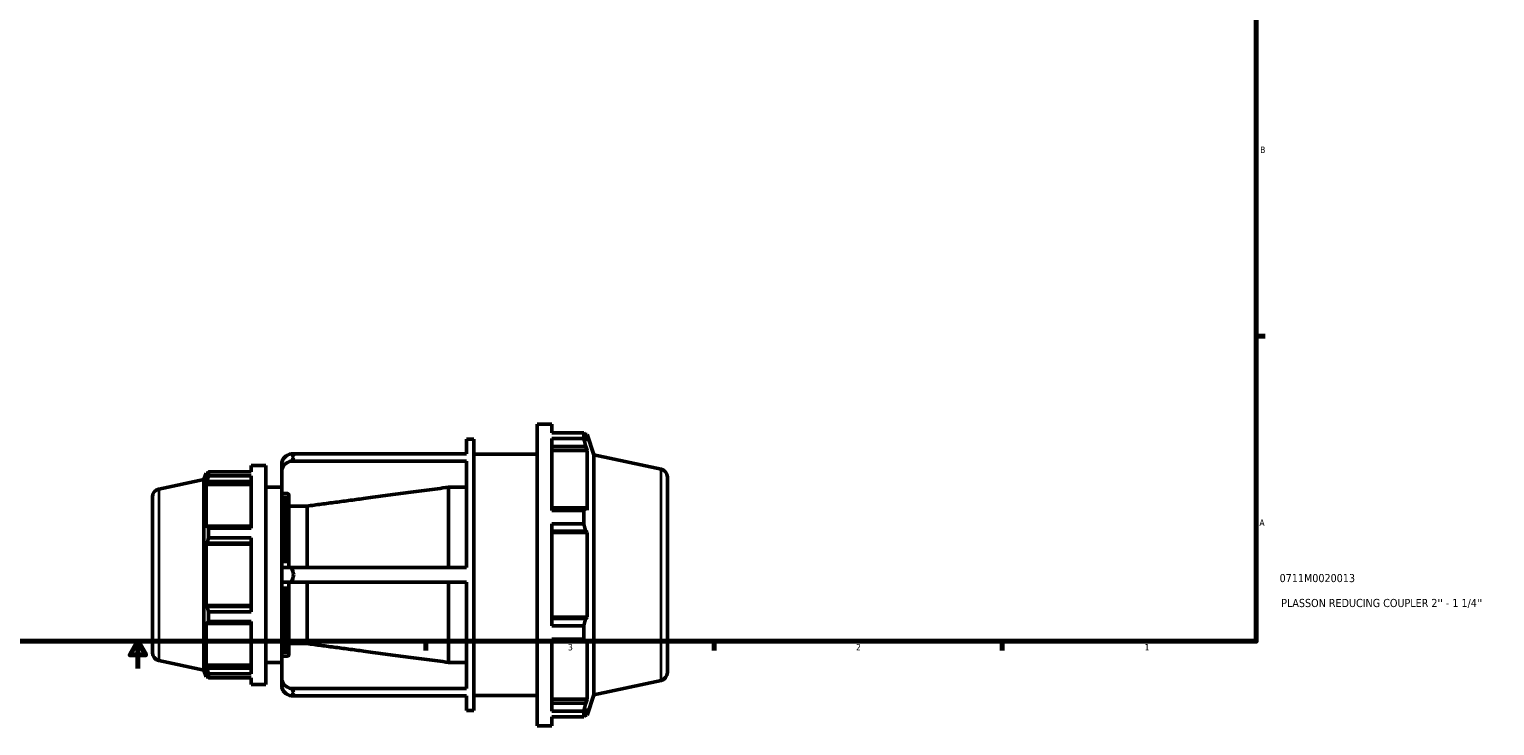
# Model space of a CAD drawing. Header units: inches. Extents: x -3.8 to 53.2, y -14.1 to 34.1.
# Tile 4 of 8: x 15.4 to 37, y -0.2 to 10. Entities that reach past the tile are written whole.
import ezdxf

# ---------------------------------------------------------------- set-up
doc = ezdxf.new("R2010")
doc.units = ezdxf.units.IN
doc.header["$MEASUREMENT"] = 0
for name, color, linetype, lineweight in [('Border (ANSI)', 7, 'Continuous', 70), ('Title (ANSI)', 7, 'Continuous', 50), ('Visible (ANSI)', 7, 'Continuous', 50), ('Visible Narrow (ANSI)', 7, 'Continuous', 35)]:
    doc.layers.add(name, color=color, linetype=linetype, lineweight=lineweight)
doc.styles.add('Note Text (ANSI)', font='tahoma.ttf')
doc.styles.add('Text Style29', font='tahoma.ttf')

# ---------------------------------------------------------------- blocks, each defined once
blk = doc.blocks.new('Borders Default Border')
at = {"layer": 'Border (ANSI)'}
for p, q in [((33.5, 5.5), (33.634, 5.5)), ((21.25, 1), (21.25, 0.866)), ((25.5, 1), (25.5, 0.866)), ((29.75, 1), (29.75, 0.866))]:
    blk.add_line(p, q, dxfattribs=at)
at = {"layer": 'Border (ANSI)', "flags": 128}
for points in [[(0.5, 1), (0.5, 21), (33.5, 21), (33.5, 1), (0.5, 1)], [(17, 0.6), (17, 1), (16.885, 0.8), (17.115, 0.8), (17, 1)]]:
    blk.add_lwpolyline(points, dxfattribs=at)
at = {"layer": 'Border (ANSI)', "color": 5, "true_color": 0x0000ff, "char_height": 0.0945, "attachment_point": 7, "style": 'Note Text (ANSI)'}
for s, insert in [('B', (33.558, 8.203)), ('A', (33.547, 2.703)), ('4', (19.092, 0.866)), ('3', (23.346, 0.864)), ('2', (27.596, 0.866)), ('1', (31.854, 0.866))]:
    blk.add_mtext(s, dxfattribs=dict(at, insert=insert))
blk = doc.blocks.new('Title Blocks ANSI - Large')
at = {"layer": 'Title (ANSI)', "color": 5, "true_color": 0x0000ff, "style": 'Text Style29'}
for tag, p in [('PART_NUMBER_001', (0.345, 0.873)), ('DESCRIPTION_001', (0.369, 0.505))]:
    blk.add_attdef(tag, p, '', height=0.12, dxfattribs=at)

msp = doc.modelspace()

# ---------------------------------------------------------------- linework, layer by layer
at = {"layer": 'Visible (ANSI)'}
for p, q in [((22.891, -0.245), (22.891, 4.205)), ((22.891, 4.205), (23.106, 4.205)), ((23.106, 4.074), (23.106, 4.205)), ((21.85, 3.766), (21.85, 3.983)), ((21.85, 3.983), (21.958, 3.983)), ((21.958, -0.022), (21.958, 3.983)), ((23.106, 4.074), (23.578, 4.074)), ((23.106, 2.928), (23.106, 3.993)), ((23.578, 3.993), (23.106, 3.993)), ((23.578, 3.993), (23.578, 4.074)), ((23.591, 4.05), (23.629, 4.05)), ((23.629, 3.954), (23.607, 4.017)), ((23.727, 3.749), (23.629, 4.05)), ((23.629, 3.954), (23.629, 4.05)), ((19.267, 3.766), (21.85, 3.766)), ((21.958, 3.76), (22.891, 3.76)), ((23.106, 3.875), (23.607, 3.875)), ((23.106, 3.816), (23.629, 3.816)), ((23.607, 3.875), (23.629, 3.816)), ((23.629, 2.936), (23.629, 3.816)), ((23.727, 0.212), (23.727, 3.749)), ((24.718, 3.538), (23.727, 3.749)), ((17.973, 3.385), (18.005, 3.482)), ((18.005, 3.482), (18.005, 3.413)), ((18.033, 3.482), (18.005, 3.482)), ((18.042, 3.5), (18.67, 3.5)), ((18.042, 3.442), (18.042, 3.5)), ((18.67, 3.595), (18.67, 3.5)), ((18.67, 3.595), (18.885, 3.595)), ((18.885, 3.595), (18.885, 0.365)), ((19.121, 3.614), (19.121, 3.507)), ((19.121, 3.507), (19.121, 3.153)), ((21.85, 3.658), (19.267, 3.658)), ((21.85, 2.088), (21.85, 3.658)), ((17.307, 3.243), (17.973, 3.385)), ((17.973, 0.576), (17.973, 3.385)), ((18.021, 3.459), (18.005, 3.413)), ((18.005, 3.313), (18.021, 3.356)), ((18.67, 3.313), (18.005, 3.313)), ((18.005, 3.313), (18.005, 2.674)), ((18.021, 3.356), (18.67, 3.356)), ((18.67, 3.442), (18.042, 3.442)), ((18.67, 3.442), (18.67, 2.668)), ((18.885, 3.272), (19.121, 3.272)), ((21.582, 2.088), (21.582, 3.272)), ((21.85, 3.272), (21.582, 3.272)), ((24.812, 3.423), (24.812, 0.538)), ((17.214, 0.833), (17.214, 3.128)), ((19.121, 2.088), (19.121, 3.153)), ((19.196, 3.182), (19.154, 3.182)), ((19.229, 3.153), (19.229, 2.088)), ((19.497, 2.995), (19.229, 2.995)), ((19.497, 2.088), (19.497, 2.995)), ((23.607, 2.967), (23.106, 2.967)), ((23.106, 2.928), (23.578, 2.928)), ((23.578, 2.734), (23.578, 2.928)), ((23.629, 2.936), (23.607, 2.967)), ((18.021, 2.696), (18.005, 2.674)), ((18.67, 2.696), (18.021, 2.696)), ((18.042, 2.668), (18.67, 2.668)), ((18.042, 2.527), (18.042, 2.668)), ((23.106, 1.227), (23.106, 2.734)), ((23.578, 2.734), (23.106, 2.734)), ((23.106, 2.623), (23.607, 2.623)), ((23.106, 2.603), (23.629, 2.603)), ((23.607, 2.623), (23.629, 2.603)), ((23.629, 1.358), (23.629, 2.603)), ((18.005, 2.432), (18.021, 2.447)), ((18.67, 2.432), (18.005, 2.432)), ((18.005, 2.432), (18.005, 1.529)), ((18.021, 2.447), (18.67, 2.447)), ((18.67, 2.527), (18.042, 2.527)), ((18.67, 2.527), (18.67, 1.433)), ((19.121, 2.088), (19.267, 2.088)), ((19.121, 2.088), (19.121, 1.873)), ((19.267, 2.088), (21.85, 2.088)), ((19.267, 1.873), (19.121, 1.873)), ((19.121, 0.808), (19.121, 1.873)), ((19.229, 1.873), (19.229, 0.808)), ((21.85, 1.873), (19.267, 1.873)), ((19.497, 0.966), (19.497, 1.873)), ((21.582, 0.689), (21.582, 1.873)), ((21.85, 0.302), (21.85, 1.873)), ((18.67, 1.529), (18.005, 1.529)), ((18.021, 1.514), (18.005, 1.529)), ((18.67, 1.514), (18.021, 1.514)), ((18.042, 1.433), (18.67, 1.433)), ((18.042, 1.292), (18.042, 1.433)), ((23.106, 1.358), (23.629, 1.358)), ((23.607, 1.338), (23.106, 1.338)), ((23.629, 1.358), (23.607, 1.338)), ((18.005, 1.287), (18.021, 1.264)), ((18.005, 1.287), (18.005, 0.648)), ((18.021, 1.264), (18.67, 1.264)), ((18.67, 1.292), (18.042, 1.292)), ((18.67, 1.292), (18.67, 0.519)), ((23.106, 1.227), (23.578, 1.227)), ((23.578, 1.033), (23.578, 1.227)), ((19.229, 0.966), (19.497, 0.966)), ((23.106, -0.033), (23.106, 1.033)), ((23.578, 1.033), (23.106, 1.033)), ((23.106, 0.994), (23.607, 0.994)), ((23.607, 0.994), (23.629, 1.025)), ((23.629, 0.145), (23.629, 1.025)), ((17.307, 0.717), (17.973, 0.576)), ((18.885, 0.688), (19.121, 0.688)), ((19.121, 0.808), (19.121, 0.454)), ((19.154, 0.779), (19.196, 0.779)), ((21.582, 0.689), (21.85, 0.689)), ((17.973, 0.576), (18.005, 0.478)), ((18.67, 0.648), (18.005, 0.648)), ((18.021, 0.605), (18.005, 0.648)), ((18.005, 0.548), (18.021, 0.502)), ((18.005, 0.548), (18.005, 0.478)), ((18.033, 0.478), (18.005, 0.478)), ((18.67, 0.605), (18.021, 0.605)), ((18.042, 0.519), (18.67, 0.519)), ((18.042, 0.461), (18.042, 0.519)), ((18.67, 0.461), (18.042, 0.461)), ((18.67, 0.461), (18.67, 0.365)), ((19.121, 0.454), (19.121, 0.346)), ((18.67, 0.365), (18.885, 0.365)), ((19.267, 0.302), (21.85, 0.302)), ((24.718, 0.422), (23.727, 0.212)), ((21.85, 0.195), (19.267, 0.195)), ((21.85, -0.022), (21.85, 0.195)), ((21.958, 0.2), (22.891, 0.2)), ((23.106, 0.145), (23.629, 0.145)), ((23.607, 0.086), (23.106, 0.086)), ((23.629, 0.145), (23.607, 0.086)), ((23.607, -0.057), (23.629, 0.007)), ((23.727, 0.212), (23.629, -0.089)), ((23.629, -0.089), (23.629, 0.007)), ((21.85, -0.022), (21.958, -0.022)), ((23.106, -0.033), (23.578, -0.033)), ((23.106, -0.245), (23.106, -0.113)), ((23.578, -0.113), (23.106, -0.113)), ((23.578, -0.113), (23.578, -0.033)), ((23.591, -0.089), (23.629, -0.089)), ((22.891, -0.245), (23.106, -0.245))]:
    msp.add_line(p, q, dxfattribs=at)
for centre, start, end in [((24.694, 3.423), 0, 78), ((17.332, 3.128), 102, 180), ((17.332, 0.833), 180, 258), ((24.694, 0.538), 282, 0)]:
    msp.add_arc(centre, 0.118, start, end, dxfattribs=at)
for centre, start_param, end_param in [((19.299, 3.614), 4.893037, 6.283185), ((19.299, 3.507), 4.893037, 6.283185), ((19.299, 0.454), 0, 1.390148), ((19.299, 0.346), 0, 1.390148)]:
    msp.add_ellipse(centre, major_axis=(-0.178, 0), ratio=0.866025, start_param=start_param, end_param=end_param, dxfattribs=at)
for points, weights in [([(23.578, 4.074), (23.593, 4.045), (23.607, 4.017)], [1, 1.00262022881, 1.00442671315]), ([(23.607, 3.875), (23.593, 3.933), (23.578, 3.993)], [1.00442671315, 1.00262022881, 1]), ([(18.021, 3.459), (18.031, 3.479), (18.042, 3.5)], [1.0021421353, 1.00147934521, 1]), ([(18.042, 3.442), (18.031, 3.398), (18.021, 3.356)], [1, 1.00147934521, 1.0021421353]), ([(21.582, 3.272), (20.42, 3.118), (19.497, 2.995)], [1, 1.00660803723, 1]), ([(23.578, 2.928), (23.593, 2.948), (23.607, 2.967)], [1, 1.00262022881, 1.00442671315]), ([(18.021, 2.696), (18.031, 2.682), (18.042, 2.668)], [1.0021421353, 1.00147934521, 1]), ([(23.607, 2.623), (23.593, 2.677), (23.578, 2.734)], [1.00442671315, 1.00262022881, 1]), ([(18.042, 2.527), (18.031, 2.486), (18.021, 2.447)], [1, 1.00147934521, 1.0021421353]), ([(18.021, 1.514), (18.031, 1.475), (18.042, 1.433)], [1.0021421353, 1.00147934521, 1]), ([(23.578, 1.227), (23.593, 1.284), (23.607, 1.338)], [1, 1.00262022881, 1.00442671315]), ([(18.042, 1.292), (18.031, 1.278), (18.021, 1.264)], [1, 1.00147934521, 1.0021421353]), ([(19.497, 0.966), (20.42, 0.843), (21.582, 0.689)], [1, 1.00660803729, 1]), ([(23.607, 0.994), (23.593, 1.013), (23.578, 1.033)], [1.00442671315, 1.00262022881, 1]), ([(18.021, 0.605), (18.031, 0.563), (18.042, 0.519)], [1.0021421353, 1.00147934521, 1]), ([(18.042, 0.461), (18.031, 0.482), (18.021, 0.502)], [1, 1.00147934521, 1.0021421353]), ([(23.578, -0.033), (23.593, 0.028), (23.607, 0.086)], [1, 1.00262022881, 1.00442671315]), ([(23.607, -0.057), (23.593, -0.084), (23.578, -0.113)], [1.00442671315, 1.00262022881, 1])]:
    msp.add_rational_spline(points, weights, degree=2, dxfattribs=at)
for points in [[(19.299, 3.715), (19.289, 3.732), (19.278, 3.749), (19.267, 3.766)], [(19.267, 3.658), (19.278, 3.678), (19.289, 3.697), (19.299, 3.715)], [(19.299, 1.98), (19.289, 2.015), (19.278, 2.051), (19.267, 2.088)], [(19.267, 1.873), (19.278, 1.91), (19.289, 1.946), (19.299, 1.98)], [(19.299, 0.246), (19.289, 0.263), (19.278, 0.282), (19.267, 0.302)], [(19.267, 0.195), (19.278, 0.211), (19.289, 0.229), (19.299, 0.246)]]:
    msp.add_open_spline(points, degree=3, dxfattribs=at)
for points, knots in [([(19.154, 3.182), (19.15, 3.182), (19.145, 3.181), (19.138, 3.178), (19.134, 3.176), (19.128, 3.171), (19.125, 3.167), (19.122, 3.161), (19.121, 3.157), (19.121, 3.153)], [0, 0, 0, 0, 0.0311465, 0.0311465, 0.0623368, 0.0623368, 0.0935815, 0.0935815, 0.1248735, 0.1248735, 0.1248735, 0.1248735]), ([(19.229, 3.153), (19.229, 3.157), (19.228, 3.161), (19.225, 3.167), (19.223, 3.171), (19.217, 3.176), (19.213, 3.178), (19.205, 3.181), (19.2, 3.182), (19.196, 3.182)], [-0.1248735, -0.1248735, -0.1248735, -0.1248735, -0.0935815, -0.0935815, -0.0623368, -0.0623368, -0.0311465, -0.0311465, 0, 0, 0, 0]), ([(19.121, 0.808), (19.121, 0.804), (19.122, 0.8), (19.125, 0.793), (19.128, 0.79), (19.134, 0.785), (19.138, 0.782), (19.145, 0.78), (19.15, 0.779), (19.154, 0.779)], [-0.1248735, -0.1248735, -0.1248735, -0.1248735, -0.0935815, -0.0935815, -0.0623368, -0.0623368, -0.0311465, -0.0311465, 0, 0, 0, 0]), ([(19.196, 0.779), (19.2, 0.779), (19.205, 0.78), (19.213, 0.782), (19.217, 0.785), (19.223, 0.79), (19.225, 0.793), (19.228, 0.8), (19.229, 0.804), (19.229, 0.808)], [0, 0, 0, 0, 0.0311465, 0.0311465, 0.0623368, 0.0623368, 0.0935815, 0.0935815, 0.1248735, 0.1248735, 0.1248735, 0.1248735])]:
    msp.add_open_spline(points, degree=3, knots=knots, dxfattribs=at)
at = {"layer": 'Visible Narrow (ANSI)'}
for p, q in [((24.718, 0.442), (24.718, 3.519)), ((17.307, 3.228), (17.307, 0.733)), ((19.154, 3.144), (19.154, 2.153)), ((19.196, 2.153), (19.196, 3.144)), ((19.154, 1.808), (19.154, 0.817)), ((19.196, 0.817), (19.196, 1.808))]:
    msp.add_line(p, q, dxfattribs=at)

# ---------------------------------------------------------------- block references
msp.add_blockref('Borders Default Border', (0, 0))
msp.add_blockref('Title Blocks ANSI - Large', (33.5, 1)).add_auto_attribs({'PART_NUMBER_001': '0711M0020013', 'DESCRIPTION_001': "PLASSON REDUCING COUPLER 2'' - 1 1/4''"})

doc.saveas('drawing.dxf')
